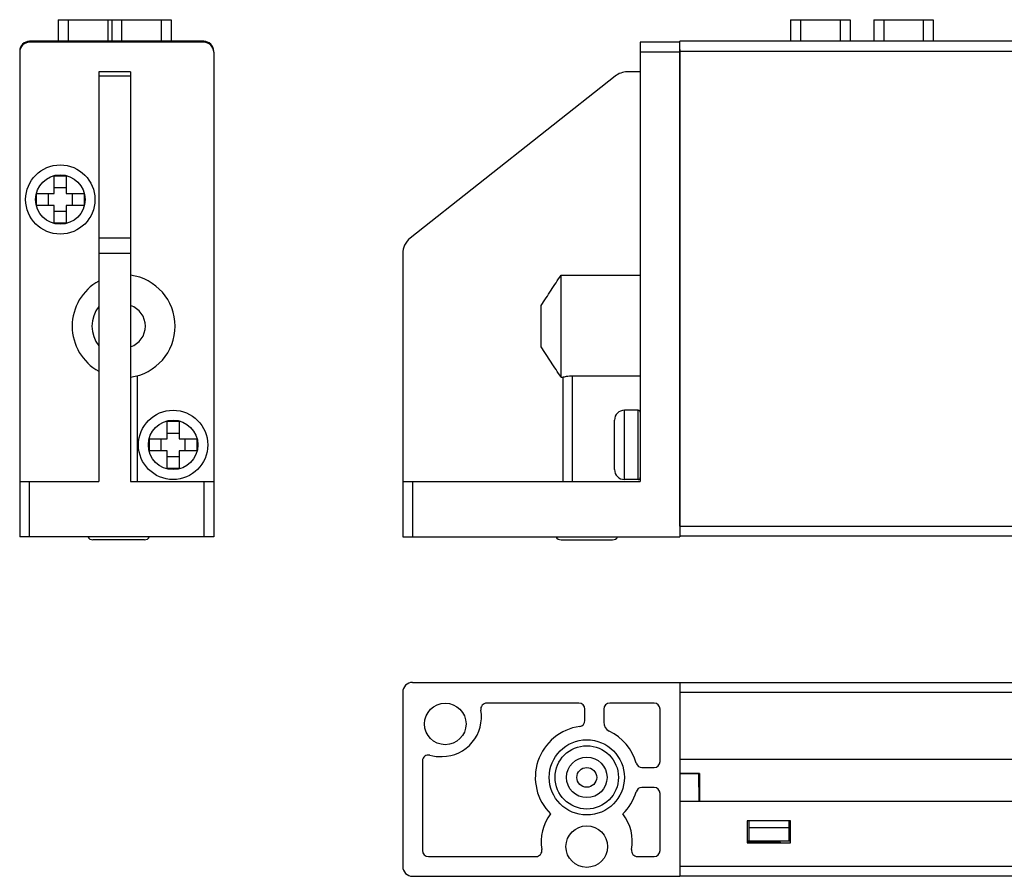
# Model space of a CAD drawing. Header units: millimetres. Extents: x 132 to 510, y -131 to 14.
# Tile 10 of 12: x 409 to 459, y -92 to -49. Entities that reach past the tile are written whole.
import ezdxf

# ---------------------------------------------------------------- set-up
doc = ezdxf.new("R2010")
doc.units = ezdxf.units.MM
doc.header["$LTSCALE"] = 16.335
for name, color, linetype in [('P-0667-OBEA0', 7, 'CONTINUOUS'), ('P-06680', 7, 'CONTINUOUS'), ('P-06690', 7, 'CONTINUOUS'), ('P-0670_DWEA-90-R20', 7, 'CONTINUOUS'), ('P-0671-90-ORING0', 7, 'CONTINUOUS'), ('SCR-01480', 7, 'CONTINUOUS'), ('SENSOR-BOARD0', 7, 'CONTINUOUS')]:
    doc.layers.add(name, color=color, linetype=linetype)

msp = doc.modelspace()

# ---------------------------------------------------------------- linework, layer by layer
at = {"layer": 'P-0667-OBEA0', "color": 7, "linetype": 'Continuous'}
for p, q in [((411.069, -48.589), (411.069, -49.679)), ((411.069, -48.589), (416.769, -48.589)), ((411.569, -48.589), (411.569, -49.679)), ((413.569, -48.589), (413.569, -49.679)), ((413.769, -48.589), (413.769, -49.679)), ((414.269, -48.589), (414.269, -49.679)), ((416.269, -48.589), (416.269, -49.679)), ((416.769, -48.589), (416.769, -49.679)), ((448.067, -48.589), (448.067, -49.679)), ((448.067, -48.589), (451.067, -48.589)), ((448.567, -48.589), (448.567, -49.679)), ((450.567, -48.589), (450.567, -49.679)), ((451.067, -48.589), (451.067, -49.679)), ((452.267, -48.589), (452.267, -49.679)), ((452.267, -48.589), (455.267, -48.589)), ((452.767, -48.589), (452.767, -49.679)), ((454.767, -48.589), (454.767, -49.679)), ((455.267, -48.589), (455.267, -49.679))]:
    msp.add_line(p, q, dxfattribs=at)
at = {"layer": 'P-06680', "color": 7, "linetype": 'Continuous'}
for p, q in [((414.319, -49.679), (409.619, -49.679)), ((414.319, -49.679), (414.319, -49.729)), ((442.467, -86.683), (443.43, -86.683)), ((443.442, -88.083), (443.43, -86.683)), ((442.467, -88.083), (485.467, -88.083)), ((445.867, -89.083), (445.867, -90.183)), ((448.067, -89.083), (445.867, -89.083)), ((448.067, -90.183), (448.067, -89.083)), ((445.867, -90.183), (448.067, -90.183)), ((445.904, -90.133), (445.905, -90.183)), ((446.114, -90.133), (446.114, -90.183)), ((447.004, -90.133), (447.004, -90.183)), ((447.46, -90.133), (447.46, -90.183)), ((485.467, -91.383), (442.467, -91.383)), ((484.967, -91.883), (442.467, -91.883))]:
    msp.add_line(p, q, dxfattribs=at)
msp.add_arc((409.619, -50.179), 0.5, 90, 180, dxfattribs=at)
at = {"layer": 'P-06690', "color": 7, "linetype": 'Continuous'}
for p, q in [((414.319, -49.729), (414.319, -49.679)), ((418.419, -49.679), (414.319, -49.679)), ((442.467, -74.179), (442.467, -49.679)), ((484.967, -49.679), (442.467, -49.679)), ((442.467, -50.179), (485.467, -50.179)), ((442.467, -74.179), (485.467, -74.179)), ((442.467, -74.679), (484.967, -74.679)), ((442.467, -82.083), (484.967, -82.083)), ((442.467, -82.583), (485.467, -82.583)), ((477.967, -85.983), (442.467, -85.983)), ((443.467, -86.683), (442.467, -86.683)), ((443.467, -86.683), (443.467, -88.083)), ((445.967, -90.083), (445.967, -89.083)), ((445.967, -89.408), (447.967, -89.408)), ((447.967, -89.083), (447.967, -90.083)), ((445.867, -90.083), (448.067, -90.083)), ((447.528, -90.083), (447.529, -90.183))]:
    msp.add_line(p, q, dxfattribs=at)
msp.add_arc((418.419, -50.179), 0.5, 0, 90, dxfattribs=at)
at = {"layer": 'P-0670_DWEA-90-R20', "color": 7, "linetype": 'Continuous'}
for p, q in [((418.419, -49.729), (409.619, -49.729)), ((440.467, -49.729), (440.467, -71.929)), ((442.467, -49.729), (440.467, -49.729)), ((409.119, -50.229), (409.119, -74.729)), ((418.919, -50.229), (418.919, -74.729)), ((442.467, -50.229), (440.467, -50.229)), ((442.467, -50.1), (442.467, -74.729)), ((413.119, -51.229), (413.119, -71.929)), ((414.719, -51.229), (413.119, -51.229)), ((414.719, -51.229), (414.719, -71.929)), ((440.467, -51.229), (439.814, -51.229)), ((414.719, -51.445), (413.119, -51.445)), ((439.194, -51.445), (428.846, -59.629)), ((414.719, -59.629), (413.119, -59.629)), ((414.719, -60.413), (413.119, -60.413)), ((428.467, -60.413), (428.467, -74.729)), ((436.467, -66.656), (436.467, -61.503)), ((436.467, -61.503), (440.467, -61.503)), ((435.467, -65.122), (435.467, -63.037)), ((415.069, -71.929), (415.069, -66.583)), ((437.044, -71.929), (437.044, -66.583)), ((437.044, -66.583), (440.467, -66.583)), ((436.467, -66.656), (436.567, -66.656)), ((436.567, -71.929), (436.567, -66.656)), ((409.119, -71.929), (413.119, -71.929)), ((409.619, -74.729), (409.619, -71.929)), ((414.719, -71.929), (418.919, -71.929)), ((418.419, -71.929), (418.419, -74.729)), ((428.467, -71.929), (440.467, -71.929)), ((428.967, -71.929), (428.967, -74.729)), ((418.919, -74.729), (409.119, -74.729)), ((428.467, -74.729), (442.467, -74.729)), ((428.967, -82.083), (442.467, -82.083)), ((442.467, -82.083), (442.467, -91.883)), ((428.467, -82.583), (428.467, -91.383)), ((437.371, -83.133), (432.712, -83.133)), ((437.671, -84.01), (437.671, -83.433)), ((438.626, -83.432), (438.622, -84.092)), ((441.167, -83.133), (438.926, -83.133)), ((441.467, -86.086), (441.467, -83.433)), ((429.467, -86.052), (429.467, -90.583)), ((440.555, -86.386), (441.167, -86.386)), ((441.167, -87.393), (440.551, -87.393)), ((441.467, -90.583), (441.467, -87.693)), ((429.767, -90.883), (435.205, -90.883)), ((440.328, -90.883), (441.167, -90.883)), ((428.967, -91.883), (442.467, -91.883))]:
    msp.add_line(p, q, dxfattribs=at)
for centre, radius in [((430.617, -84.183), 1.05), ((437.767, -86.883), 1.9), ((437.767, -86.883), 1.025), ((437.767, -86.883), 0.5), ((437.767, -90.383), 1.05)]:
    msp.add_circle(centre, radius, dxfattribs=at)
for centre, radius, start, end in [((409.619, -50.229), 0.5, 90, 180), ((418.419, -50.229), 0.5, 0, 90), ((439.814, -52.229), 1, 90, 128.3408), ((429.467, -60.413), 1, 128.3408, 180), ((414.369, -64.079), 2.6, 277.7364, 82.2636), ((414.369, -64.079), 2.6, 118.7357, 241.2643), ((414.369, -64.079), 1.6, 141.3778, 218.6221), ((414.369, -64.079), 1.1, 288.553, 71.447), ((428.967, -82.583), 0.5, 90, 180), ((430.446, -83.831), 2, 270.5788, 9.9643), ((432.712, -83.433), 0.3, 90, 189.9643), ((437.371, -83.433), 0.3, 0, 90), ((438.926, -83.433), 0.3, 90, 179.649), ((441.167, -83.433), 0.3, 0, 90), ((437.371, -84.01), 0.3, 277.8322, 0), ((437.767, -86.883), 2.6, 97.8322, 225.3522), ((439.122, -84.095), 0.5, 179.649, 244.0799), ((437.767, -86.883), 2.6, 15.9656, 64.0799), ((429.767, -86.052), 0.3, 74.6742, 180), ((430.374, -83.833), 2, 254.6742, 272.6392), ((440.555, -86.086), 0.3, 195.9656, 270), ((441.167, -86.086), 0.3, 270, 0), ((440.551, -87.693), 0.3, 90, 163.788), ((441.167, -87.693), 0.3, 0, 90), ((437.767, -86.883), 2.6, 314.6478, 343.788), ((437.767, -90.132), 2.301, 142.5613, 189.9951), ((437.767, -90.132), 2.301, 350.0049, 37.4387), ((429.767, -90.583), 0.3, 180, 270), ((435.205, -90.583), 0.3, 270, 9.9951), ((440.328, -90.583), 0.3, 170.0049, 270), ((441.167, -90.583), 0.3, 270, 0), ((428.967, -91.383), 0.5, 180, 270)]:
    msp.add_arc(centre, radius, start, end, dxfattribs=at)
for points, knots in [([(435.467, -63.037), (435.548, -62.908), (435.713, -62.651), (436.046, -62.14), (436.298, -61.758), (436.467, -61.503)], [0, 0, 0, 0, 0.249999, 0.5, 1, 1, 1, 1]), ([(436.467, -66.656), (436.298, -66.401), (436.046, -66.019), (435.713, -65.508), (435.548, -65.251), (435.467, -65.122)], [0, 0, 0, 0, 0.5, 0.750001, 1, 1, 1, 1]), ([(436.567, -66.656), (436.576, -66.652), (436.599, -66.643), (436.659, -66.626), (436.756, -66.605), (436.892, -66.588), (436.991, -66.583), (437.044, -66.583)], [0, 0, 0, 0, 0.064991, 0.152351, 0.384996, 0.67655, 1, 1, 1, 1])]:
    msp.add_open_spline(points, degree=3, knots=knots, dxfattribs=at)
at = {"layer": 'P-0671-90-ORING0', "color": 7, "linetype": 'Continuous'}
for p, q in [((415.419, -74.879), (412.819, -74.879)), ((436.467, -74.879), (439.067, -74.879))]:
    msp.add_line(p, q, dxfattribs=at)
msp.add_circle((437.767, -86.883), 1.6, dxfattribs=at)
for centre, start, end in [((412.819, -74.579), 210, 270), ((415.419, -74.579), 270, 330), ((436.467, -74.579), 210.0257, 270), ((439.067, -74.579), 270, 329.9743)]:
    msp.add_arc(centre, 0.3, start, end, dxfattribs=at)
at = {"layer": 'SCR-01480', "color": 7, "linetype": 'Continuous'}
for p, q in [((410.869, -57.379), (410.869, -56.479)), ((410.869, -56.479), (411.469, -56.479)), ((411.469, -56.479), (411.469, -57.379)), ((410.869, -57.079), (411.469, -57.079)), ((409.969, -57.979), (409.969, -57.379)), ((409.969, -57.379), (410.869, -57.379)), ((410.569, -57.979), (410.569, -57.379)), ((411.469, -57.379), (412.369, -57.379)), ((411.769, -57.379), (411.769, -57.979)), ((412.369, -57.379), (412.369, -57.979)), ((410.869, -57.979), (409.969, -57.979)), ((410.869, -58.879), (410.869, -57.979)), ((411.469, -57.979), (411.469, -58.879)), ((412.369, -57.979), (411.469, -57.979)), ((411.469, -58.279), (410.869, -58.279)), ((411.469, -58.879), (410.869, -58.879)), ((439.667, -71.829), (439.667, -68.329)), ((440.367, -68.329), (439.667, -68.329)), ((440.367, -71.829), (440.367, -68.329)), ((416.569, -69.779), (416.569, -68.879)), ((416.569, -68.879), (417.169, -68.879)), ((417.169, -68.879), (417.169, -69.779)), ((439.167, -71.329), (439.167, -68.829)), ((416.569, -69.479), (417.169, -69.479)), ((415.669, -70.379), (415.669, -69.779)), ((415.669, -69.779), (416.569, -69.779)), ((416.269, -70.379), (416.269, -69.779)), ((417.169, -69.779), (418.069, -69.779)), ((417.469, -69.779), (417.469, -70.379)), ((418.069, -69.779), (418.069, -70.379)), ((416.569, -70.379), (415.669, -70.379)), ((416.569, -71.279), (416.569, -70.379)), ((417.169, -70.379), (417.169, -71.279)), ((418.069, -70.379), (417.169, -70.379)), ((417.169, -70.679), (416.569, -70.679)), ((417.169, -71.279), (416.569, -71.279)), ((440.367, -71.829), (439.667, -71.829))]:
    msp.add_line(p, q, dxfattribs=at)
for centre, radius in [((411.169, -57.679), 1.75), ((411.169, -57.679), 1.25), ((416.869, -70.079), 1.75), ((416.869, -70.079), 1.25)]:
    msp.add_circle(centre, radius, dxfattribs=at)
for centre, radius, start, end in [((439.667, -68.829), 0.5, 90, 180), ((440.367, -68.429), 0.1, 0, 90), ((439.667, -71.329), 0.5, 180, 270), ((440.367, -71.729), 0.1, 270, 0)]:
    msp.add_arc(centre, radius, start, end, dxfattribs=at)
at = {"layer": 'SENSOR-BOARD0', "color": 7, "linetype": 'Continuous'}
msp.add_line((447.528, -90.133), (445.867, -90.133), dxfattribs=at)

doc.saveas('drawing.dxf')
